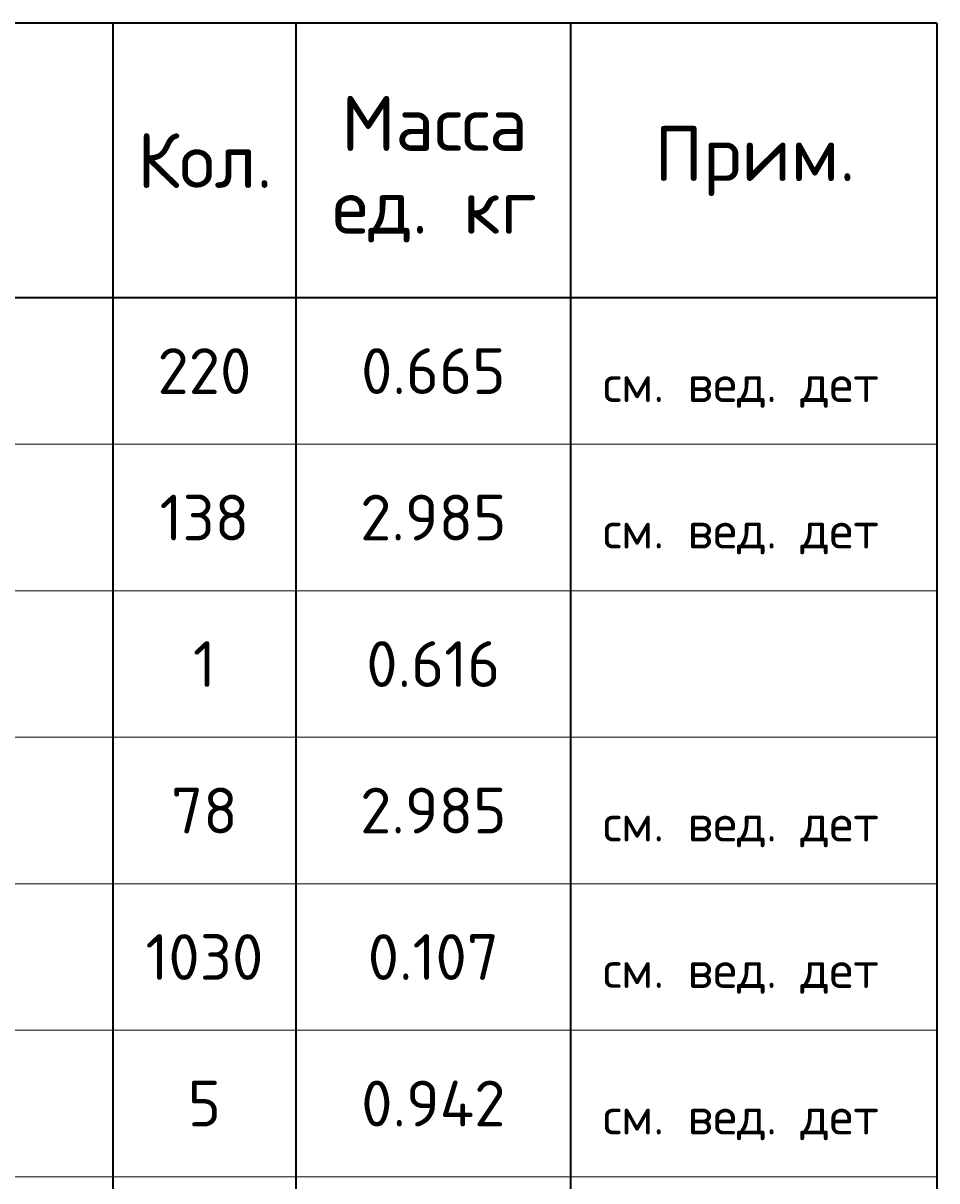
# Model space of a CAD drawing. Header units: millimetres. Extents: x 19591 to 29957, y 54797 to 60130.
# Tile 5 of 7: x 22294 to 23291, y 58613 to 59877. Entities that reach past the tile are written whole.
import ezdxf

# ---------------------------------------------------------------- set-up
doc = ezdxf.new("R2010")
doc.units = ezdxf.units.MM
doc.layers.add('Standard', color=7, linetype='Continuous', lineweight=25)
doc.styles.add('ARIAL', font='ARIAL.TTF')
doc.styles.add('ISOCPEUR', font='ISOCPEUR')

msp = doc.modelspace()

# ---------------------------------------------------------------- linework, layer by layer
at = {"layer": 'Standard', "color": 7, "linetype": 'Continuous', "lineweight": 35, "transparency": 33554687}
for p, q in [((23291.5, 59877.4), (19591.5, 59877.4)), ((22391.5, 59877.4), (22391.5, 59577.4)), ((22591.5, 59877.4), (22591.5, 59577.4)), ((22891.5, 59877.4), (22891.5, 59577.4)), ((23291.5, 59877.4), (23291.5, 59577.4)), ((23291.5, 59577.4), (19591.5, 59577.4)), ((22391.5, 59577.4), (22391.5, 59417.4)), ((22591.5, 59577.4), (22591.5, 59417.4)), ((22891.5, 59577.4), (22891.5, 59417.4)), ((23291.5, 59577.4), (23291.5, 59417.4)), ((22391.5, 59417.4), (22391.5, 59257.4)), ((22591.5, 59417.4), (22591.5, 59257.4)), ((22891.5, 59417.4), (22891.5, 59257.4)), ((23291.5, 59417.4), (23291.5, 59257.4)), ((22391.5, 59257.4), (22391.5, 59097.4)), ((22591.5, 59257.4), (22591.5, 59097.4)), ((22891.5, 59257.4), (22891.5, 59097.4)), ((23291.5, 59257.4), (23291.5, 59097.4)), ((22391.5, 59097.4), (22391.5, 58937.4)), ((22591.5, 59097.4), (22591.5, 58937.4)), ((22891.5, 59097.4), (22891.5, 58937.4)), ((23291.5, 59097.4), (23291.5, 58937.4)), ((22391.5, 58937.4), (22391.5, 58777.4)), ((22591.5, 58937.4), (22591.5, 58777.4)), ((22891.5, 58937.4), (22891.5, 58777.4)), ((23291.5, 58937.4), (23291.5, 58777.4)), ((22391.5, 58777.4), (22391.5, 58617.4)), ((22591.5, 58777.4), (22591.5, 58617.4)), ((22891.5, 58777.4), (22891.5, 58617.4)), ((23291.5, 58777.4), (23291.5, 58617.4)), ((22391.5, 58617.4), (22391.5, 58457.4)), ((22591.5, 58617.4), (22591.5, 58457.4)), ((22891.5, 58617.4), (22891.5, 58457.4)), ((23291.5, 58617.4), (23291.5, 58457.4))]:
    msp.add_line(p, q, dxfattribs=at)
at = {"layer": 'Standard', "color": 7, "linetype": 'Continuous', "lineweight": 13, "transparency": 33554687}
for p, q in [((23291.5, 59417.4), (19591.5, 59417.4)), ((23291.5, 59257.4), (19591.5, 59257.4)), ((23291.5, 59097.4), (19591.5, 59097.4)), ((23291.5, 58937.4), (19591.5, 58937.4)), ((23291.5, 58777.4), (19591.5, 58777.4)), ((23291.5, 58617.4), (19591.5, 58617.4))]:
    msp.add_line(p, q, dxfattribs=at)

# ---------------------------------------------------------------- texts
at = {"layer": 'Standard', "color": 7, "linetype": 'Continuous', "lineweight": 35, "transparency": 33554687, "insert": (22742.8, 59797.9), "char_height": 60, "width": 248.903, "attachment_point": 2, "line_spacing_factor": 0.903614, "style": 'ARIAL'}
msp.add_mtext('\\A1;{\\fISOCPEUR|i0|b0;\\H60.000000;\\W1.000000;\\C7;Масса}\\P{\\fISOCPEUR|i0|b0;\\H60.000000;\\W1.000000;\\C7;ед. кг}\\P', dxfattribs=at)
at = {"layer": 'Standard', "color": 7, "linetype": 'Continuous', "lineweight": 35, "transparency": 33554687, "attachment_point": 5, "style": 'ISOCPEUR'}
for s, insert, char_height, width in [('\\A1;{\\fISOCPEUR|i0|b0;\\H60.000000;\\W1.000000;\\C7;Кол.}\\P', (22492.1, 59727.4), 12, 177.778), ('\\A1;{\\fISOCPEUR|i0|b0;\\H60.000000;\\W1.000000;\\C7;Прим.}\\P', (23092.8, 59726.8), 12, 226.286), ('\\A1;{\\fISOCPEUR|i0|b0;\\H50.000000;\\W1.000000;\\C7;220}\\P', (22491.5, 59497.4), 10, 127.826), ('\\A1;{\\fISOCPEUR|i0|b0;\\H50.000000;\\W1.000000;\\C7;0.665}\\P', (22741.5, 59497.4), 10, 178.485), ('\\A1;{\\fISOCPEUR|i0|b0;\\H50.000000;\\W1.000000;\\C7;138}\\P', (22491.5, 59337.4), 10, 115.652), ('\\A1;{\\fISOCPEUR|i0|b0;\\H50.000000;\\W1.000000;\\C7;2.985}\\P', (22741.5, 59337.4), 10, 178.485), ('\\A1;{\\fISOCPEUR|i0|b0;\\H50.000000;\\W1.000000;\\C7;1}\\P', (22491.5, 59177.4), 10, 38.889), ('\\A1;{\\fISOCPEUR|i0|b0;\\H50.000000;\\W1.000000;\\C7;0.616}\\P', (22741.5, 59177.4), 10, 166.97), ('\\A1;{\\fISOCPEUR|i0|b0;\\H50.000000;\\W1.000000;\\C7;78}\\P', (22491.5, 59017.4), 10, 91.875), ('\\A1;{\\fISOCPEUR|i0|b0;\\H50.000000;\\W1.000000;\\C7;2.985}\\P', (22741.5, 59017.4), 10, 178.485), ('\\A1;{\\fISOCPEUR|i0|b0;\\H50.000000;\\W1.000000;\\C7;1030}\\P', (22491.5, 58857.4), 10, 151.667), ('\\A1;{\\fISOCPEUR|i0|b0;\\H50.000000;\\W1.000000;\\C7;0.107}\\P', (22741.5, 58857.4), 10, 166.97), ('\\A1;{\\fISOCPEUR|i0|b0;\\H50.000000;\\W1.000000;\\C7;5}\\P', (22491.5, 58697.4), 10, 54.444), ('\\A1;{\\fISOCPEUR|i0|b0;\\H50.000000;\\W1.000000;\\C7;0.942}\\P', (22741.5, 58697.4), 10, 183.529)]:
    msp.add_mtext(s, dxfattribs=dict(at, insert=insert, char_height=char_height, width=width))
at = {"layer": 'Standard', "color": 7, "linetype": 'Continuous', "lineweight": 13, "transparency": 33554687, "char_height": 8, "attachment_point": 7}
for s, insert, width, style in [('\\A1;{\\fISOCPEUR|i0|b0;\\H40.000000;\\W1.000000;\\C7;см. вед. дет}\\P', (22926.6, 59457.3), 323.487, 'ISOCPEUR'), ('\\A1;{\\fISOCPEUR|i0|b0;\\H40.000000;\\W1.000000;\\C7;см. вед. дет}\\P', (22926.6, 59297.3), 323.487, 'ISOCPEUR'), ('}\\P', (22926.6, 59137.3), 13.985, 'ARIAL'), ('\\A1;{\\fISOCPEUR|i0|b0;\\H40.000000;\\W1.000000;\\C7;см. вед. дет}\\P', (22926.6, 58977.3), 323.487, 'ISOCPEUR'), ('\\A1;{\\fISOCPEUR|i0|b0;\\H40.000000;\\W1.000000;\\C7;см. вед. дет}\\P', (22926.6, 58817.3), 323.487, 'ISOCPEUR'), ('\\A1;{\\fISOCPEUR|i0|b0;\\H40.000000;\\W1.000000;\\C7;см. вед. дет}\\P', (22926.6, 58657.3), 323.487, 'ISOCPEUR')]:
    msp.add_mtext(s, dxfattribs=dict(at, insert=insert, width=width, style=style))

doc.saveas('drawing.dxf')
